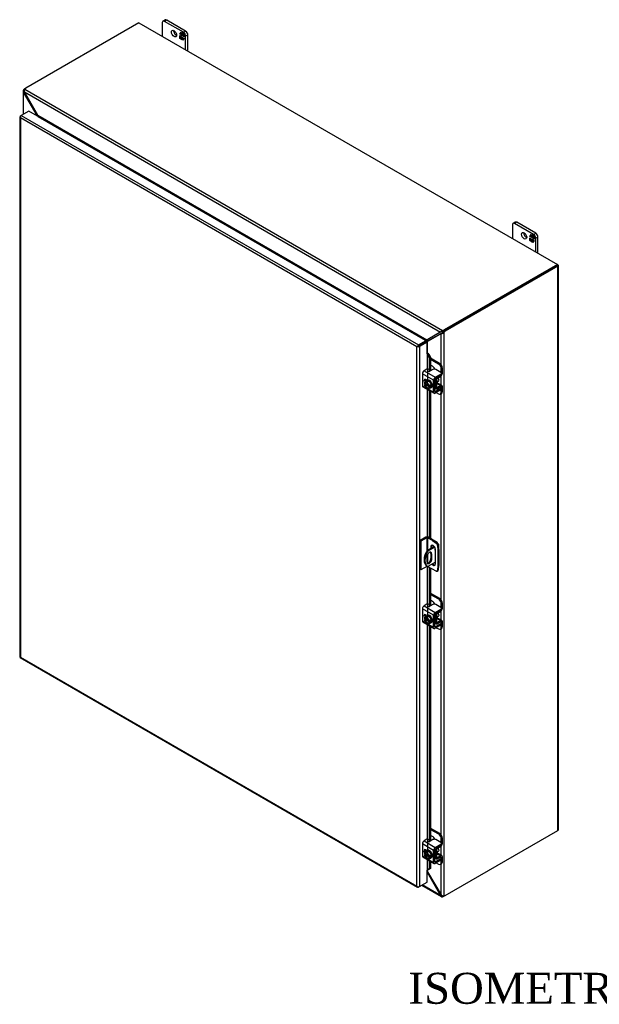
# Model space of a CAD drawing. Header units: inches. Extents: x 24 to 237, y 5 to 158.
# Tile 8 of 9: x 181 to 209, y 110 to 158. Entities that reach past the tile are written whole.
import ezdxf
from ezdxf.enums import TextEntityAlignment as Align

# ---------------------------------------------------------------- set-up
doc = ezdxf.new("R2010")
doc.units = ezdxf.units.IN
doc.header["$MEASUREMENT"] = 0
for name, color, linetype in [('COM40153-1', 7, 'CONTINUOUS'), ('COM40153-2', 7, 'CONTINUOUS'), ('COM42667', 7, 'CONTINUOUS'), ('COM42780', 7, 'CONTINUOUS'), ('COM48495', 7, 'CONTINUOUS'), ('COM70236-2', 7, 'CONTINUOUS'), ('COM71782-3', 7, 'CONTINUOUS'), ('DEFAULT', 7, 'CONTINUOUS'), ('FET07710', 7, 'CONTINUOUS'), ('SCC19011', 7, 'CONTINUOUS'), ('WAF25035', 7, 'CONTINUOUS')]:
    doc.layers.add(name, color=color, linetype=linetype)
doc.styles.add('SEACAD_TIMES_NEW_ROMAN', font='times.ttf')

msp = doc.modelspace()

# ---------------------------------------------------------------- linework, layer by layer
at = {"layer": 'COM40153-1', "color": 7}
for p, q in [((200.948, 131.988), (200.591, 131.782)), ((200.591, 131.782), (200.632, 131.759)), ((200.969, 131.954), (200.632, 131.759)), ((201.121, 132.127), (201.134, 132.119)), ((201.159, 131.839), (201.159, 132.084)), ((200.577, 131.478), (200.577, 131.241)), ((200.995, 131.234), (200.632, 131.024)), ((200.783, 131.644), (200.824, 131.621)), ((200.783, 131.644), (200.783, 131.407)), ((200.783, 131.407), (200.824, 131.384)), ((200.824, 131.384), (200.824, 131.621)), ((200.572, 131.057), (200.612, 131.034))]:
    msp.add_line(p, q, dxfattribs=at)
for centre, major_axis, start_param, end_param in [((200.872, 131.577), (0.3, 0.52), 1.508132, 3.141593), ((200.912, 131.553), (0.3, 0.52), 1.508132, 3.204257), ((200.7, 131.549), (-0.087, -0.151), 2.356194, 5.497787), ((200.659, 131.573), (-0.087, -0.151), 2.356194, 2.906426), ((201.001, 131.849), (-0.025, -0.0433), 4.139289, 6.283185), ((200.96, 131.873), (0.025, 0.0433), 4.093609, 5.210881), ((201.001, 131.849), (-0.025, -0.0433), 0, 0.63978), ((201.073, 132.084), (-0.0864, 0), 2.529725, 3.926991), ((200.7, 131.312), (0.087, 0.151), 2.356194, 5.497787), ((200.659, 131.336), (0.087, 0.151), 3.37676, 5.497787)]:
    msp.add_ellipse(centre, major_axis=major_axis, ratio=0.57735, start_param=start_param, end_param=end_param, dxfattribs=at)
at = {"layer": 'COM40153-2', "color": 7}
for p, q in [((200.533, 132.436), (200.255, 132.276)), ((200.255, 132.276), (200.255, 130.888)), ((200.295, 132.252), (200.255, 132.276)), ((200.574, 132.413), (200.295, 132.252)), ((200.295, 132.252), (200.295, 130.864)), ((200.574, 132.413), (200.574, 131.754)), ((200.614, 132.413), (200.614, 131.796)), ((200.849, 132.277), (200.614, 132.413)), ((200.89, 132.301), (200.655, 132.436)), ((200.849, 132.277), (200.89, 132.301)), ((200.849, 132.277), (201.038, 132.149)), ((201.079, 132.173), (200.89, 132.301)), ((201.038, 132.149), (201.079, 132.173)), ((200.783, 131.981), (200.824, 132.004)), ((200.783, 131.981), (200.783, 131.893)), ((200.824, 131.917), (200.824, 132.004)), ((200.995, 131.14), (200.995, 131.858)), ((201.143, 132.061), (201.102, 132.038)), ((201.102, 132.038), (201.119, 131.81)), ((201.119, 131.81), (201.16, 131.834)), ((201.119, 131.81), (201.119, 131.045)), ((201.16, 131.834), (201.143, 132.061)), ((201.16, 131.834), (201.16, 131.069)), ((200.614, 131.603), (200.614, 131.177)), ((200.295, 130.864), (200.255, 130.888)), ((200.574, 131.025), (200.295, 130.864)), ((200.574, 131.056), (200.574, 131.025)), ((200.614, 131.032), (200.614, 131.025)), ((200.849, 130.889), (200.614, 131.025)), ((201.038, 130.799), (200.849, 130.889)), ((201.082, 130.798), (201.123, 130.821)), ((201.119, 131.045), (201.102, 130.836)), ((201.102, 130.836), (201.143, 130.86)), ((201.119, 131.045), (201.16, 131.069)), ((201.143, 130.86), (201.16, 131.069))]:
    msp.add_line(p, q, dxfattribs=at)
for centre, major_axis, start_param, end_param in [((200.594, 132.401), (-0.0864, 0), 3.926991, 5.497787), ((200.594, 132.401), (-0.0288, 0), 3.926991, 5.497787), ((201.032, 132.071), (0.05, -0.0866), 0.872665, 2.268928), ((201.073, 132.095), (-0.05, 0.0866), 4.014257, 5.410521), ((200.889, 131.919), (0.075, -0.13), 0.785398, 3.926991), ((200.93, 131.943), (0.075, -0.13), 3.416574, 3.926991), ((200.594, 131.013), (0.0288, 0), 0.785398, 2.356194), ((200.889, 131.201), (-0.075, 0.13), 1.73559, 3.926991), ((200.93, 131.224), (-0.075, 0.13), 1.73559, 2.866611), ((201.032, 130.884), (-0.05, 0.0866), 2.443461, 3.839724), ((201.073, 130.908), (-0.05, 0.0866), 3.141593, 3.839724)]:
    msp.add_ellipse(centre, major_axis=major_axis, ratio=0.57735, start_param=start_param, end_param=end_param, dxfattribs=at)
at = {"layer": 'COM42667', "color": 7}
for p, q in [((200.912, 140.043), (200.364, 140.36)), ((200.364, 140.36), (200.364, 139.778)), ((200.589, 140.584), (200.445, 140.5)), ((200.445, 140.5), (200.993, 140.184)), ((200.878, 140.565), (200.731, 140.481)), ((200.993, 140.184), (201.266, 140.341)), ((200.993, 140.122), (201.266, 140.279)), ((201.266, 140.423), (201.02, 140.565)), ((201.266, 140.279), (201.266, 140.341)), ((201.296, 140.32), (201.296, 140.382)), ((200.364, 139.778), (200.568, 139.66)), ((200.594, 140.028), (200.519, 140.071)), ((200.912, 139.461), (200.912, 140.043)), ((200.966, 139.492), (200.966, 140.075)), ((200.387, 139.726), (200.936, 139.409)), ((200.607, 139.638), (200.912, 139.461)), ((200.993, 139.477), (200.966, 139.492)), ((201.266, 139.634), (200.993, 139.477)), ((201.266, 139.572), (200.993, 139.414)), ((201.253, 139.723), (201.266, 139.716)), ((201.266, 139.572), (201.266, 139.634)), ((201.296, 139.613), (201.296, 139.675)), ((200.912, 128.653), (200.364, 128.97)), ((200.364, 128.97), (200.364, 128.388)), ((200.589, 129.193), (200.445, 129.11)), ((200.445, 129.11), (200.993, 128.793)), ((200.878, 129.175), (200.731, 129.09)), ((200.993, 128.793), (201.266, 128.951)), ((200.993, 128.731), (201.266, 128.889)), ((201.266, 129.032), (201.02, 129.175)), ((201.266, 128.889), (201.266, 128.951)), ((201.296, 128.93), (201.296, 128.992)), ((200.364, 128.388), (200.568, 128.27)), ((200.387, 128.335), (200.936, 128.018)), ((200.594, 128.637), (200.519, 128.681)), ((200.912, 128.071), (200.912, 128.653)), ((200.966, 128.102), (200.966, 128.684)), ((201.253, 128.333), (201.266, 128.325)), ((200.607, 128.247), (200.912, 128.071)), ((200.993, 128.086), (200.966, 128.102)), ((201.266, 128.244), (200.993, 128.086)), ((201.266, 128.182), (200.993, 128.024)), ((201.266, 128.182), (201.266, 128.244)), ((201.296, 128.222), (201.296, 128.284)), ((200.912, 117.263), (200.364, 117.579)), ((200.364, 117.579), (200.364, 116.997)), ((200.589, 117.803), (200.445, 117.719)), ((200.445, 117.719), (200.993, 117.403)), ((200.878, 117.784), (200.731, 117.7)), ((200.993, 117.403), (201.266, 117.56)), ((200.993, 117.341), (201.266, 117.498)), ((201.266, 117.642), (201.02, 117.784)), ((201.266, 117.498), (201.266, 117.56)), ((201.296, 117.539), (201.296, 117.601)), ((200.364, 116.997), (200.568, 116.879)), ((200.387, 116.945), (200.936, 116.628)), ((200.594, 117.247), (200.519, 117.29)), ((200.912, 116.68), (200.912, 117.263)), ((200.966, 116.711), (200.966, 117.294)), ((201.253, 116.942), (201.266, 116.935)), ((201.296, 116.832), (201.296, 116.894)), ((200.607, 116.857), (200.912, 116.68)), ((200.993, 116.696), (200.966, 116.711)), ((201.266, 116.853), (200.993, 116.696)), ((201.266, 116.791), (200.993, 116.634)), ((201.266, 116.791), (201.266, 116.853))]:
    msp.add_line(p, q, dxfattribs=at)
for centre, major_axis, start_param, end_param in [((200.445, 140.407), (-0.0572, -0.0991), 3.926991, 5.497787), ((200.623, 140.564), (-0.048, 0), 3.141593, 5.497787), ((200.697, 140.5), (0.048, 0), 2.929457, 5.497787), ((200.949, 140.524), (0.1, 0), 0.785398, 2.356194), ((201.196, 140.382), (-0.1, 0), 2.356194, 3.926991), ((201.196, 140.32), (-0.1, 0), 2.356194, 3.141593), ((200.445, 139.825), (0.0572, 0.0991), 2.356194, 3.141593), ((200.519, 139.979), (0.0562, -0.0973), 2.356194, 4.826451), ((200.573, 140.011), (0.0562, -0.0973), 3.6401, 4.826451), ((200.993, 140.09), (0.0572, 0.0991), 0.785398, 2.356194), ((200.993, 140.09), (0.0192, 0.0333), 0.785398, 2.356194), ((200.993, 139.508), (0.0572, 0.0991), 2.356194, 3.926991), ((200.993, 139.508), (0.0192, 0.0333), 2.356194, 3.926991), ((201.196, 139.675), (-0.1, 0), 2.356194, 3.926991), ((201.196, 139.613), (-0.1, 0), 2.356194, 3.141593), ((200.445, 129.017), (-0.0572, -0.0991), 3.926991, 5.497787), ((200.623, 129.174), (-0.048, 0), 3.141593, 5.497787), ((200.697, 129.11), (0.048, 0), 2.929457, 5.497787), ((200.949, 129.134), (0.1, 0), 0.785398, 2.356194), ((201.196, 128.992), (-0.1, 0), 2.356194, 3.926991), ((201.196, 128.93), (-0.1, 0), 2.356194, 3.141593), ((200.445, 128.434), (0.0572, 0.0991), 2.356194, 3.141593), ((200.519, 128.589), (0.0562, -0.0973), 2.356194, 4.826451), ((200.573, 128.62), (0.0562, -0.0973), 3.6401, 4.826451), ((200.993, 128.7), (0.0572, 0.0991), 0.785398, 2.356194), ((200.993, 128.7), (0.0192, 0.0333), 0.785398, 2.356194), ((201.196, 128.284), (-0.1, 0), 2.356194, 3.926991), ((200.993, 128.117), (0.0572, 0.0991), 2.356194, 3.926991), ((200.993, 128.117), (0.0192, 0.0333), 2.356194, 3.926991), ((201.196, 128.222), (-0.1, 0), 2.356194, 3.141593), ((200.445, 117.626), (-0.0572, -0.0991), 3.926991, 5.497787), ((200.623, 117.783), (-0.048, 0), 3.141593, 5.497787), ((200.697, 117.719), (0.048, 0), 2.929457, 5.497787), ((200.949, 117.744), (0.1, 0), 0.785398, 2.356194), ((200.993, 117.309), (0.0572, 0.0991), 0.785398, 2.356194), ((201.196, 117.601), (-0.1, 0), 2.356194, 3.926991), ((201.196, 117.539), (-0.1, 0), 2.356194, 3.141593), ((200.445, 117.044), (0.0572, 0.0991), 2.356194, 3.141593), ((200.519, 117.199), (0.0562, -0.0973), 2.356194, 4.826451), ((200.573, 117.23), (0.0562, -0.0973), 3.6401, 4.826451), ((200.993, 117.309), (0.0192, 0.0333), 0.785398, 2.356194), ((201.196, 116.894), (-0.1, 0), 2.356194, 3.926991), ((200.993, 116.727), (0.0572, 0.0991), 2.356194, 3.926991), ((200.993, 116.727), (0.0192, 0.0333), 2.356194, 3.926991), ((201.196, 116.832), (-0.1, 0), 2.356194, 3.141593)]:
    msp.add_ellipse(centre, major_axis=major_axis, ratio=0.57735, start_param=start_param, end_param=end_param, dxfattribs=at)
at = {"layer": 'COM42780', "color": 7}
for p, q in [((200.761, 141.12), (201.193, 140.871)), ((200.761, 141.058), (201.14, 140.84)), ((200.857, 140.718), (200.761, 140.773)), ((201.14, 140.84), (201.193, 140.871)), ((201.335, 140.626), (201.281, 140.595)), ((201.281, 140.412), (201.281, 140.595)), ((201.335, 140.383), (201.335, 140.626)), ((200.97, 140.092), (201.011, 140.068)), ((201.011, 139.68), (201.011, 140.068)), ((201.065, 139.711), (201.065, 140.099)), ((201.069, 139.894), (201.255, 139.786)), ((201.311, 139.791), (201.084, 139.922)), ((201.092, 140.146), (201.255, 140.244)), ((201.255, 139.786), (201.092, 139.695)), ((200.966, 139.706), (201.011, 139.68)), ((200.966, 139.667), (201.035, 139.628)), ((201.039, 139.441), (201.14, 139.383)), ((201.065, 139.71), (201.092, 139.695)), ((201.254, 139.724), (201.091, 139.632)), ((201.24, 139.373), (201.293, 139.404)), ((201.254, 139.723), (201.281, 139.708)), ((201.281, 139.705), (201.281, 139.708)), ((201.281, 139.465), (201.281, 139.583)), ((201.281, 139.465), (201.335, 139.496)), ((201.335, 139.496), (201.335, 139.739)), ((200.761, 129.73), (201.193, 129.48)), ((200.761, 129.668), (201.14, 129.449)), ((200.857, 129.327), (200.761, 129.382)), ((201.14, 129.449), (201.193, 129.48)), ((201.092, 128.755), (201.255, 128.853)), ((201.335, 129.236), (201.281, 129.205)), ((201.281, 129.022), (201.281, 129.205)), ((201.335, 128.992), (201.335, 129.236)), ((200.97, 128.701), (201.011, 128.678)), ((201.011, 128.29), (201.011, 128.678)), ((201.065, 128.321), (201.065, 128.709)), ((201.069, 128.503), (201.255, 128.396)), ((201.311, 128.401), (201.084, 128.532)), ((201.254, 128.333), (201.091, 128.242)), ((201.255, 128.396), (201.092, 128.305)), ((201.254, 128.333), (201.281, 128.317)), ((201.335, 128.105), (201.335, 128.348)), ((200.966, 128.316), (201.011, 128.29)), ((200.966, 128.277), (201.035, 128.237)), ((201.039, 128.05), (201.14, 127.992)), ((201.065, 128.32), (201.092, 128.305)), ((201.24, 127.983), (201.293, 128.014)), ((201.281, 128.314), (201.281, 128.317)), ((201.281, 128.074), (201.281, 128.192)), ((201.281, 128.074), (201.335, 128.105)), ((200.761, 118.339), (201.193, 118.09)), ((200.761, 118.277), (201.14, 118.059)), ((200.857, 117.937), (200.761, 117.992)), ((201.14, 118.059), (201.193, 118.09)), ((201.335, 117.845), (201.281, 117.814)), ((201.335, 117.602), (201.335, 117.845)), ((201.092, 117.365), (201.255, 117.463)), ((201.281, 117.631), (201.281, 117.814)), ((200.966, 116.925), (201.011, 116.899)), ((200.966, 116.886), (201.035, 116.847)), ((200.97, 117.311), (201.011, 117.287)), ((201.011, 116.899), (201.011, 117.287)), ((201.065, 116.93), (201.065, 117.318)), ((201.065, 116.93), (201.092, 116.914)), ((201.069, 117.113), (201.255, 117.005)), ((201.311, 117.01), (201.084, 117.142)), ((201.254, 116.943), (201.091, 116.852)), ((201.255, 117.005), (201.092, 116.914)), ((201.254, 116.943), (201.281, 116.927)), ((201.281, 116.924), (201.281, 116.927)), ((201.335, 116.715), (201.335, 116.958)), ((201.039, 116.66), (201.14, 116.602)), ((201.24, 116.592), (201.293, 116.623)), ((201.281, 116.684), (201.281, 116.802)), ((201.281, 116.684), (201.335, 116.715))]:
    msp.add_line(p, q, dxfattribs=at)
for centre, major_axis, start_param, end_param in [((201.14, 140.677), (0.1, -0.173), 0.785398, 2.356194), ((201.193, 140.708), (-0.1, 0.173), 3.926991, 5.497787), ((200.857, 140.554), (0.1, -0.173), 1.392108, 2.356194), ((201.254, 140.336), (-0.0572, -0.0991), 0.802851, 2.356194), ((201.092, 140.115), (-0.0572, -0.0991), 4.744903, 5.497787), ((201.092, 140.115), (-0.0192, -0.0333), 3.944444, 5.497787), ((200.977, 140.018), (0.078, -0.135), 0.133398, 1.437398), ((201.254, 139.692), (-0.0572, -0.0991), 2.356194, 3.909538), ((201.092, 139.727), (0.0572, 0.0991), 2.356194, 3.909538), ((201.092, 139.727), (0.0192, 0.0333), 2.356194, 3.909538), ((201.14, 139.546), (-0.1, 0.173), 2.356194, 3.926991), ((201.254, 139.692), (-0.0192, -0.0333), 2.356194, 3.909538), ((201.193, 139.577), (-0.1, 0.173), 3.141593, 3.926991), ((200.857, 129.164), (0.1, -0.173), 1.392108, 2.356194), ((201.14, 129.286), (0.1, -0.173), 0.785398, 2.356194), ((201.193, 129.317), (-0.1, 0.173), 3.926991, 5.497787), ((201.254, 128.946), (-0.0572, -0.0991), 0.802851, 2.356194), ((201.092, 128.724), (-0.0572, -0.0991), 4.744903, 5.497787), ((201.092, 128.724), (-0.0192, -0.0333), 3.944444, 5.497787), ((200.977, 128.627), (0.078, -0.135), 0.133398, 1.437398), ((201.254, 128.302), (-0.0192, -0.0333), 2.356194, 3.909538), ((201.254, 128.302), (-0.0572, -0.0991), 2.356194, 3.909538), ((201.092, 128.336), (0.0572, 0.0991), 2.356194, 3.909538), ((201.092, 128.336), (0.0192, 0.0333), 2.356194, 3.909538), ((201.14, 128.156), (-0.1, 0.173), 2.356194, 3.926991), ((201.193, 128.187), (-0.1, 0.173), 3.141593, 3.926991), ((200.857, 117.774), (0.1, -0.173), 1.392108, 2.356194), ((201.14, 117.896), (0.1, -0.173), 0.785398, 2.356194), ((201.193, 117.927), (-0.1, 0.173), 3.926991, 5.497787), ((201.092, 117.334), (-0.0572, -0.0991), 4.744903, 5.497787), ((201.092, 117.334), (-0.0192, -0.0333), 3.944444, 5.497787), ((201.254, 117.555), (-0.0572, -0.0991), 0.802851, 2.356194), ((201.092, 116.946), (0.0572, 0.0991), 2.356194, 3.909538), ((200.977, 117.237), (0.078, -0.135), 0.133398, 1.437398), ((201.092, 116.946), (0.0192, 0.0333), 2.356194, 3.909538), ((201.254, 116.911), (-0.0192, -0.0333), 2.356194, 3.909538), ((201.254, 116.911), (-0.0572, -0.0991), 2.356194, 3.909538), ((201.14, 116.765), (-0.1, 0.173), 2.356194, 3.926991), ((201.193, 116.796), (-0.1, 0.173), 3.141593, 3.926991)]:
    msp.add_ellipse(centre, major_axis=major_axis, ratio=0.57735, start_param=start_param, end_param=end_param, dxfattribs=at)
at = {"layer": 'COM48495', "color": 7}
for p, q in [((181.074, 154.089), (181.033, 154.113)), ((181.1, 154.171), (181.14, 154.194)), ((181.1, 154.171), (181.106, 154.167)), ((181.008, 154.057), (181.008, 152.919)), ((181.066, 154.046), (181.01, 154.039)), ((181.072, 154.016), (181.033, 153.993)), ((181.033, 152.934), (181.033, 153.993)), ((181.689, 152.864), (181.033, 153.993)), ((181.689, 152.864), (181.722, 152.883)), ((181.689, 152.855), (181.689, 152.864)), ((206.892, 145.594), (201.424, 142.437)), ((206.932, 145.57), (201.464, 142.413)), ((206.932, 145.641), (206.912, 145.652)), ((206.932, 118.23), (206.932, 145.57)), ((206.958, 118.265), (206.958, 145.605)), ((201.275, 142.306), (200.62, 141.934)), ((200.661, 141.958), (201.302, 142.322)), ((201.3, 142.32), (201.275, 142.306)), ((201.275, 140.793), (201.275, 142.306)), ((201.316, 142.329), (201.33, 142.346)), ((201.33, 142.346), (201.318, 142.314)), ((201.357, 142.379), (201.398, 142.355)), ((201.398, 142.355), (201.398, 115.054)), ((201.424, 142.437), (201.464, 142.413)), ((200.567, 141.908), (200.558, 141.918)), ((200.62, 141.934), (200.661, 141.958)), ((200.62, 141.36), (200.62, 141.934)), ((201.275, 139.812), (201.275, 140.259)), ((201.275, 129.403), (201.275, 139.394)), ((201.275, 128.421), (201.275, 128.868)), ((201.275, 118.012), (201.275, 128.003)), ((201.464, 115.073), (206.932, 118.23)), ((201.275, 117.031), (201.275, 117.478)), ((201.275, 115.103), (201.275, 116.613)), ((200.62, 116.232), (200.62, 116.308)), ((200.62, 116.232), (201.275, 115.103))]:
    msp.add_line(p, q, dxfattribs=at)
for centre, radius, start, end in [((181.082, 154.057), 0.0746, 131.1998, 193.8127), ((181.13, 154.057), 0.0653, 150.132, 189.5302), ((181.114, 154.063), 0.107, 192.9737, 220.7862), ((181.66, 152.823), 0.0949, 359.7358, 9.8627), ((201.267, 142.469), 0.164, 272.9287, 288.1405), ((201.263, 142.393), 0.0817, 296.9678, 317.8265), ((201.262, 142.518), 0.212, 285.2655, 309.7555), ((201.134, 142.534), 0.271, 316.3207, 325.1947), ((200.673, 141.775), 0.183, 93.7503, 128.6863), ((200.814, 141.753), 0.266, 136.8928, 149.1996), ((200.452, 116.157), 0.184, 24.1488, 38.9687), ((201.395, 115.206), 0.157, 220.6657, 240.7969), ((201.377, 115.168), 0.116, 239.1566, 280.1391)]:
    msp.add_arc(centre, radius, start, end, dxfattribs=at)
for centre, major_axis, start_param, end_param in [((181.1, 154.007), (0.1, 0.173), 0.785398, 1.276789), ((206.871, 145.605), (-0.0864, 0), 2.356194, 3.926991), ((201.424, 142.273), (0.1, 0.173), 0.785398, 1.276789), ((201.464, 142.25), (0.1, 0.173), 0.785398, 1.276789), ((200.599, 141.874), (-0.0864, 0), -1.068499, -1.002311), ((206.871, 118.265), (-0.0864, 0), 2.356194, 3.141593), ((201.464, 115.236), (-0.1, -0.173), 0.294007, 0.785398)]:
    msp.add_ellipse(centre, major_axis=major_axis, ratio=0.57735, start_param=start_param, end_param=end_param, dxfattribs=at)
at = {"layer": 'COM70236-2', "color": 7}
for p, q in [((186.629, 157.363), (181.14, 154.194)), ((186.629, 157.363), (206.912, 145.652)), ((181.09, 154.146), (201.34, 142.455)), ((181.072, 154.016), (201.236, 142.374)), ((181.722, 152.883), (181.072, 154.016)), ((181.722, 152.883), (200.587, 141.992)), ((181.743, 152.824), (200.524, 141.981)), ((181.743, 152.823), (181.743, 152.824)), ((181.744, 152.842), (181.749, 152.828)), ((206.912, 145.652), (201.424, 142.484)), ((206.912, 145.605), (201.424, 142.437)), ((206.912, 145.605), (206.912, 145.652)), ((201.236, 142.374), (200.587, 141.992)), ((201.263, 142.389), (200.627, 142.015)), ((201.261, 142.388), (201.236, 142.374)), ((201.299, 142.401), (201.264, 142.407)), ((201.299, 142.401), (201.277, 142.397)), ((201.34, 142.408), (201.34, 142.455)), ((201.424, 142.437), (201.424, 142.484)), ((200.524, 141.981), (200.523, 141.98)), ((200.53, 141.985), (200.533, 141.975)), ((200.587, 141.992), (200.627, 142.015)), ((200.591, 116.215), (200.62, 116.232)), ((200.591, 116.205), (201.236, 115.081)), ((200.329, 115.575), (201.279, 115.027)), ((201.236, 115.081), (200.354, 115.59)), ((201.275, 115.103), (201.236, 115.081)), ((201.299, 115.083), (201.264, 115.037)), ((201.34, 115.068), (201.34, 115.021))]:
    msp.add_line(p, q, dxfattribs=at)
for centre, radius, start, end in [((181.177, 154.072), 0.114, 139.6209, 181.0834), ((181.221, 154.068), 0.157, 179.2031, 199.3343), ((181.568, 152.773), 0.189, 16.8241, 35.5773), ((201.374, 142.285), 0.164, 131.8595, 147.0713), ((201.305, 142.319), 0.0817, 102.1735, 123.0323), ((201.415, 142.255), 0.214, 110.3668, 134.6121), ((200.522, 142.286), 0.301, 271.5345, 282.3731), ((200.475, 142.117), 0.183, 296.1945, 326.2497), ((200.537, 116.208), 0.0949, 48.6447, 60.2642), ((201.337, 115.115), 0.107, 199.1298, 227.1103), ((201.316, 115.092), 0.075, 226.3552, 288.6324), ((201.34, 115.133), 0.0651, 230.4297, 269.9081)]:
    msp.add_arc(centre, radius, start, end, dxfattribs=at)
for centre, major_axis, start_param, end_param in [((181.282, 154.113), (-0.2, 0), 5.497787, 5.989178), ((181.743, 152.847), (-0.0144, -0.0249), 0.785398, 1.068499), ((201.282, 142.565), (0.2, 0), 5.006396, 5.497787), ((201.282, 142.518), (0.2, 0), 5.006396, 5.497787), ((200.524, 142.004), (-0.0144, -0.0249), 0.785398, 1.068499), ((201.282, 115.131), (0.2, 0), 5.006396, 5.34339)]:
    msp.add_ellipse(centre, major_axis=major_axis, ratio=0.57735, start_param=start_param, end_param=end_param, dxfattribs=at)
msp.add_open_spline([(201.34, 142.408), (201.339, 142.408), (201.337, 142.408), (201.333, 142.407), (201.33, 142.407), (201.326, 142.406), (201.322, 142.406), (201.318, 142.405), (201.314, 142.404), (201.309, 142.403), (201.304, 142.402), (201.3, 142.401), (201.299, 142.401)], degree=3, knots=[0, 0, 0, 0, 0.078044, 0.157022, 0.236947, 0.317833, 0.399688, 0.482519, 0.608583, 0.736857, 0.867336, 1, 1, 1, 1], dxfattribs=at)
at = {"layer": 'COM71782-3', "color": 7}
for p, q in [((180.853, 152.809), (180.853, 126.642)), ((180.862, 152.788), (180.862, 152.788)), ((180.879, 152.845), (180.919, 152.868)), ((200.096, 141.656), (180.879, 152.751)), ((180.879, 152.751), (180.879, 126.63)), ((181.292, 153.083), (180.919, 152.868)), ((180.919, 152.868), (200.177, 141.75)), ((200.55, 141.965), (181.292, 153.083)), ((200.12, 141.669), (200.177, 141.703)), ((200.12, 141.669), (200.177, 141.702)), ((200.177, 141.75), (200.55, 141.965)), ((200.177, 141.703), (200.55, 141.918)), ((200.55, 141.918), (200.177, 141.702)), ((200.591, 141.894), (200.218, 141.679)), ((200.55, 141.965), (200.55, 141.918)), ((200.591, 141.894), (200.55, 141.918)), ((200.591, 141.323), (200.591, 141.894)), ((200.137, 141.679), (200.096, 141.656)), ((200.096, 115.535), (200.096, 141.656)), ((200.218, 141.679), (200.218, 115.511)), ((200.591, 141.323), (200.591, 140.585)), ((200.614, 141.327), (200.619, 141.361)), ((200.635, 141.297), (200.682, 141.316)), ((200.635, 141.297), (200.714, 141.119)), ((200.635, 140.047), (200.635, 141.297)), ((200.682, 141.316), (200.761, 141.138)), ((200.761, 141.138), (200.714, 141.119)), ((200.714, 141.119), (200.714, 140.474)), ((200.761, 141.138), (200.761, 140.498)), ((200.591, 140.03), (200.591, 140.026)), ((200.591, 139.608), (200.591, 132.451)), ((200.635, 132.445), (200.635, 139.583)), ((200.714, 139.537), (200.714, 132.402)), ((200.761, 139.51), (200.761, 132.375)), ((200.591, 131.03), (200.591, 129.194)), ((200.635, 128.657), (200.635, 131.013)), ((200.714, 130.967), (200.714, 129.084)), ((200.761, 130.94), (200.761, 129.107)), ((200.591, 128.639), (200.591, 128.635)), ((200.591, 128.218), (200.591, 117.804)), ((200.635, 117.266), (200.635, 128.192)), ((200.714, 128.147), (200.714, 117.693)), ((200.761, 128.119), (200.761, 117.717)), ((180.876, 126.602), (200.134, 115.484)), ((180.879, 126.63), (200.096, 115.535)), ((200.591, 117.249), (200.591, 117.245)), ((200.591, 116.827), (200.591, 116.298)), ((200.635, 116.319), (200.635, 116.802)), ((200.714, 116.756), (200.714, 116.366)), ((200.761, 116.729), (200.761, 116.386)), ((200.591, 115.727), (200.591, 116.298)), ((200.714, 116.366), (200.635, 116.319)), ((200.635, 116.319), (200.682, 116.338)), ((200.761, 116.386), (200.682, 116.338)), ((200.761, 116.386), (200.714, 116.366)), ((200.12, 115.502), (200.12, 115.502)), ((200.218, 115.511), (200.177, 115.488)), ((200.218, 115.511), (200.591, 115.727))]:
    msp.add_line(p, q, dxfattribs=at)
for centre, radius, start, end in [((200.551, 141.261), 0.0911, 23.2734, 46.5882), ((200.576, 141.233), 0.135, 38.3968, 71.6578), ((200.833, 116.039), 0.343, 125.2045, 129.639), ((200.671, 116.258), 0.0704, 117.4412, 127.5015)]:
    msp.add_arc(centre, radius, start, end, dxfattribs=at)
for centre, major_axis, ratio, start_param, end_param in [((180.94, 152.809), (0.0864, 0), 0.57735, 2.356194, 3.587154), ((180.919, 152.798), (0.0432, 0.0748), 0.57735, 0.785398, 2.016358), ((180.94, 152.786), (-0.061, 0.106), 0.577982, 1.231508, 1.571345), ((180.94, 152.786), (-0.061, 0.106), 0.577982, 1.230411, 1.570248), ((200.177, 141.679), (0.0432, 0.0748), 0.57735, 0.785398, 2.016358), ((200.157, 141.691), (0.0288, 0.0166), 0.000948, 0.785944, 2.356741), ((200.157, 141.691), (0.0288, 0.0166), 0.000948, 3.926445, 5.497241), ((200.157, 141.691), (-0.0863, -0.0499), 0.000948, -1.124689, -0.784852), ((200.157, 141.691), (-0.0864, -0.0498), 0.000948, 0.784852, 1.124689), ((200.157, 141.714), (0.0864, 0), 0.57735, 4.266828, 5.497787), ((200.611, 141.311), (0.0864, 0), 0.57735, 1.48353, 1.808737), ((200.611, 141.311), (0.0288, 0), 0.57735, 1.48353, 2.356194), ((180.94, 126.642), (0.0864, 0), 0.57735, 3.141593, 3.587154), ((180.94, 126.665), (-0.0864, -0.0498), 0.000948, 0.445015, 0.784852), ((180.94, 126.665), (-0.0863, -0.0499), 0.000948, -0.784852, -0.445015), ((180.919, 126.677), (0.0432, 0.0748), 0.57735, 2.696031, 3.141593), ((200.611, 116.286), (-0.0288, 0), 0.57735, 4.625123, 5.497787), ((200.157, 115.57), (0.061, -0.106), 0.577982, 4.712938, 5.052774), ((200.157, 115.57), (0.061, -0.106), 0.577982, 4.71184, 5.051677), ((200.157, 115.547), (0.0864, 0), 0.57735, 4.266828, 5.497787), ((200.177, 115.558), (0.0432, 0.0748), 0.57735, 2.696031, 3.926991)]:
    msp.add_ellipse(centre, major_axis=major_axis, ratio=ratio, start_param=start_param, end_param=end_param, dxfattribs=at)
at = {"layer": 'FET07710', "color": 7}
for p, q in [((187.897, 157.499), (187.791, 157.438)), ((187.972, 157.491), (187.866, 157.43)), ((188.785, 156.9), (187.866, 157.43)), ((188.891, 156.961), (187.972, 157.491)), ((187.76, 157.369), (187.76, 156.71)), ((188.785, 156.9), (188.891, 156.961)), ((188.603, 156.806), (188.672, 156.904)), ((188.614, 156.812), (188.603, 156.806)), ((188.639, 156.785), (188.603, 156.806)), ((188.603, 156.603), (188.603, 156.742)), ((188.603, 156.742), (188.639, 156.721)), ((188.614, 156.61), (188.603, 156.603)), ((188.664, 156.568), (188.603, 156.603)), ((188.614, 156.812), (188.639, 156.848)), ((188.639, 156.798), (188.614, 156.812)), ((188.614, 156.61), (188.614, 156.736)), ((188.671, 156.577), (188.614, 156.61)), ((188.651, 156.86), (188.639, 156.854)), ((188.695, 156.822), (188.639, 156.854)), ((188.639, 156.854), (188.639, 156.785)), ((188.639, 156.721), (188.639, 156.652)), ((188.639, 156.652), (188.695, 156.62)), ((188.646, 156.858), (188.677, 156.902)), ((188.706, 156.828), (188.651, 156.86)), ((188.69, 156.604), (188.664, 156.568)), ((188.672, 156.904), (188.734, 156.869)), ((188.701, 156.61), (188.69, 156.604)), ((188.69, 156.553), (188.69, 156.604)), ((188.701, 156.56), (188.69, 156.553)), ((188.751, 156.518), (188.69, 156.553)), ((188.706, 156.828), (188.695, 156.822)), ((188.695, 156.753), (188.695, 156.822)), ((188.706, 156.759), (188.695, 156.753)), ((188.729, 156.733), (188.695, 156.753)), ((188.695, 156.62), (188.695, 156.689)), ((188.695, 156.689), (188.729, 156.669)), ((188.706, 156.626), (188.695, 156.62)), ((188.701, 156.56), (188.701, 156.61)), ((188.758, 156.527), (188.701, 156.56)), ((188.706, 156.759), (188.706, 156.828)), ((188.729, 156.746), (188.706, 156.759)), ((188.706, 156.626), (188.706, 156.682)), ((188.74, 156.809), (188.729, 156.802)), ((188.784, 156.77), (188.729, 156.802)), ((188.729, 156.802), (188.729, 156.733)), ((188.729, 156.669), (188.729, 156.6)), ((188.729, 156.6), (188.784, 156.568)), ((188.734, 156.869), (188.734, 156.818)), ((188.734, 156.818), (188.759, 156.854)), ((188.745, 156.825), (188.734, 156.818)), ((188.796, 156.777), (188.74, 156.809)), ((188.745, 156.825), (188.764, 156.851)), ((188.821, 156.616), (188.751, 156.518)), ((188.759, 156.854), (188.821, 156.818)), ((188.796, 156.777), (188.784, 156.77)), ((188.784, 156.701), (188.784, 156.77)), ((188.796, 156.707), (188.784, 156.701)), ((188.821, 156.68), (188.784, 156.701)), ((188.784, 156.568), (188.784, 156.637)), ((188.784, 156.637), (188.821, 156.616)), ((188.789, 156.571), (188.784, 156.568)), ((188.796, 156.707), (188.796, 156.777)), ((188.821, 156.693), (188.796, 156.707)), ((188.796, 156.58), (188.796, 156.631)), ((188.821, 156.818), (188.821, 156.68)), ((188.997, 156.777), (188.891, 156.716)), ((188.891, 156.057), (188.891, 156.716)), ((188.997, 155.995), (188.997, 156.777)), ((204.731, 147.571), (204.731, 146.912)), ((204.868, 147.701), (204.762, 147.64)), ((204.943, 147.693), (204.837, 147.632)), ((205.756, 147.102), (204.837, 147.632)), ((205.862, 147.163), (204.943, 147.693)), ((205.573, 147.008), (205.643, 147.106)), ((205.585, 147.014), (205.573, 147.008)), ((205.61, 146.987), (205.573, 147.008)), ((205.573, 146.805), (205.573, 146.944)), ((205.573, 146.944), (205.61, 146.923)), ((205.585, 147.014), (205.61, 147.05)), ((205.61, 147), (205.585, 147.014)), ((205.585, 146.812), (205.585, 146.938)), ((205.621, 147.062), (205.61, 147.056)), ((205.665, 147.024), (205.61, 147.056)), ((205.61, 147.056), (205.61, 146.987)), ((205.617, 147.06), (205.647, 147.104)), ((205.677, 147.03), (205.621, 147.062)), ((205.643, 147.106), (205.704, 147.071)), ((205.677, 147.03), (205.665, 147.024)), ((205.665, 146.955), (205.665, 147.024)), ((205.677, 146.961), (205.665, 146.955)), ((205.699, 146.935), (205.665, 146.955)), ((205.677, 146.961), (205.677, 147.03)), ((205.699, 146.948), (205.677, 146.961)), ((205.711, 147.011), (205.699, 147.004)), ((205.755, 146.972), (205.699, 147.004)), ((205.699, 147.004), (205.699, 146.935)), ((205.704, 147.071), (205.704, 147.02)), ((205.704, 147.02), (205.73, 147.056)), ((205.716, 147.027), (205.704, 147.02)), ((205.766, 146.979), (205.711, 147.011)), ((205.716, 147.027), (205.735, 147.053)), ((205.73, 147.056), (205.791, 147.021)), ((205.766, 146.979), (205.755, 146.972)), ((205.755, 146.903), (205.755, 146.972)), ((205.756, 147.102), (205.862, 147.163)), ((205.766, 146.91), (205.766, 146.979)), ((205.791, 147.021), (205.791, 146.882)), ((205.968, 146.979), (205.862, 146.918)), ((205.968, 146.198), (205.968, 146.979)), ((205.585, 146.812), (205.573, 146.805)), ((205.635, 146.77), (205.573, 146.805)), ((205.641, 146.779), (205.585, 146.812)), ((205.61, 146.923), (205.61, 146.854)), ((205.61, 146.854), (205.665, 146.822)), ((205.66, 146.806), (205.635, 146.77)), ((205.672, 146.813), (205.66, 146.806)), ((205.66, 146.755), (205.66, 146.806)), ((205.672, 146.762), (205.66, 146.755)), ((205.722, 146.72), (205.66, 146.755)), ((205.665, 146.822), (205.665, 146.891)), ((205.665, 146.891), (205.699, 146.871)), ((205.677, 146.828), (205.665, 146.822)), ((205.672, 146.762), (205.672, 146.813)), ((205.729, 146.729), (205.672, 146.762)), ((205.677, 146.828), (205.677, 146.884)), ((205.699, 146.871), (205.699, 146.802)), ((205.699, 146.802), (205.755, 146.77)), ((205.791, 146.818), (205.722, 146.72)), ((205.766, 146.91), (205.755, 146.903)), ((205.791, 146.882), (205.755, 146.903)), ((205.755, 146.77), (205.755, 146.839)), ((205.755, 146.839), (205.791, 146.818)), ((205.759, 146.773), (205.755, 146.77)), ((205.791, 146.895), (205.766, 146.91)), ((205.766, 146.782), (205.766, 146.833)), ((205.862, 146.259), (205.862, 146.918))]:
    msp.add_line(p, q, dxfattribs=at)
for centre, major_axis, start_param, end_param in [((187.866, 157.308), (0.075, -0.13), 2.356194, 3.926991), ((187.972, 157.369), (0.075, -0.13), 2.356194, 3.141593), ((188.432, 156.899), (-0.088, 0.152), 0.649107, 2.492486), ((188.891, 156.838), (-0.075, 0.13), 3.926991, 5.497787), ((188.785, 156.777), (0.075, -0.13), 0.785398, 2.356194), ((204.837, 147.51), (0.075, -0.13), 2.356194, 3.926991), ((204.943, 147.571), (0.075, -0.13), 2.356194, 3.141593), ((205.402, 147.102), (-0.088, 0.152), 0.649107, 2.492486), ((205.756, 146.979), (0.075, -0.13), 0.785398, 2.356194), ((205.862, 147.04), (-0.075, 0.13), 3.926991, 5.497787)]:
    msp.add_ellipse(centre, major_axis=major_axis, ratio=0.57735, start_param=start_param, end_param=end_param, dxfattribs=at)
for centre in [(188.326, 156.838), (205.296, 147.04)]:
    msp.add_ellipse(centre, major_axis=(-0.088, 0.152), ratio=0.57735, dxfattribs=at)
at = {"layer": 'SCC19011', "color": 7}
for p, q in [((200.466, 139.934), (200.568, 139.993)), ((200.587, 139.95), (200.466, 139.934)), ((200.466, 139.934), (200.466, 139.885)), ((200.477, 139.878), (200.466, 139.885)), ((200.519, 139.872), (200.466, 139.841)), ((200.466, 139.841), (200.466, 139.792)), ((200.466, 139.841), (200.477, 139.834)), ((200.466, 139.792), (200.587, 139.635)), ((200.505, 139.888), (200.489, 139.878)), ((200.489, 139.834), (200.505, 139.844)), ((200.691, 139.781), (200.505, 139.888)), ((200.505, 139.844), (200.714, 139.723)), ((200.519, 139.88), (200.519, 139.872)), ((200.519, 139.872), (200.693, 139.771)), ((200.69, 140.009), (200.568, 139.993)), ((200.587, 139.95), (200.69, 140.009)), ((200.709, 139.793), (200.587, 139.95)), ((200.811, 139.853), (200.69, 140.009)), ((200.709, 139.793), (200.811, 139.853)), ((200.709, 139.744), (200.709, 139.793)), ((200.763, 139.776), (200.709, 139.744)), ((200.763, 139.731), (200.763, 139.776)), ((200.811, 139.71), (200.811, 139.853)), ((201.087, 139.968), (201.152, 140.006)), ((200.587, 139.635), (200.709, 139.651)), ((200.709, 139.744), (200.697, 139.751)), ((200.714, 139.723), (200.697, 139.713)), ((200.697, 139.707), (200.709, 139.7)), ((200.763, 139.731), (200.709, 139.7)), ((200.709, 139.651), (200.811, 139.71)), ((200.709, 139.651), (200.709, 139.7)), ((200.724, 139.753), (200.763, 139.731)), ((200.466, 128.543), (200.568, 128.603)), ((200.587, 128.559), (200.466, 128.543)), ((200.466, 128.543), (200.466, 128.494)), ((200.477, 128.488), (200.466, 128.494)), ((200.519, 128.481), (200.466, 128.45)), ((200.466, 128.45), (200.466, 128.401)), ((200.466, 128.45), (200.477, 128.443)), ((200.466, 128.401), (200.587, 128.245)), ((200.505, 128.498), (200.489, 128.488)), ((200.489, 128.443), (200.505, 128.453)), ((200.691, 128.391), (200.505, 128.498)), ((200.505, 128.453), (200.714, 128.333)), ((200.519, 128.49), (200.519, 128.481)), ((200.519, 128.481), (200.693, 128.381)), ((200.69, 128.619), (200.568, 128.603)), ((200.587, 128.559), (200.69, 128.619)), ((200.709, 128.403), (200.587, 128.559)), ((200.811, 128.462), (200.69, 128.619)), ((200.709, 128.354), (200.697, 128.361)), ((200.714, 128.333), (200.697, 128.323)), ((200.709, 128.403), (200.811, 128.462)), ((200.709, 128.354), (200.709, 128.403)), ((200.763, 128.385), (200.709, 128.354)), ((200.763, 128.341), (200.709, 128.31)), ((200.724, 128.363), (200.763, 128.341)), ((200.763, 128.341), (200.763, 128.385)), ((200.811, 128.32), (200.811, 128.462)), ((201.087, 128.578), (201.152, 128.616)), ((200.587, 128.245), (200.709, 128.261)), ((200.697, 128.316), (200.709, 128.31)), ((200.709, 128.261), (200.811, 128.32)), ((200.709, 128.261), (200.709, 128.31)), ((200.466, 117.153), (200.568, 117.212)), ((200.587, 117.169), (200.466, 117.153)), ((200.466, 117.153), (200.466, 117.104)), ((200.477, 117.097), (200.466, 117.104)), ((200.519, 117.091), (200.466, 117.06)), ((200.466, 117.06), (200.466, 117.011)), ((200.466, 117.06), (200.477, 117.053)), ((200.466, 117.011), (200.587, 116.854)), ((200.505, 117.107), (200.489, 117.097)), ((200.489, 117.053), (200.505, 117.063)), ((200.691, 117), (200.505, 117.107)), ((200.505, 117.063), (200.714, 116.942)), ((200.519, 117.099), (200.519, 117.091)), ((200.519, 117.091), (200.693, 116.99)), ((200.69, 117.228), (200.568, 117.212)), ((200.587, 117.169), (200.69, 117.228)), ((200.709, 117.012), (200.587, 117.169)), ((200.811, 117.072), (200.69, 117.228)), ((200.709, 116.964), (200.697, 116.97)), ((200.714, 116.942), (200.697, 116.932)), ((200.697, 116.926), (200.709, 116.919)), ((200.709, 117.012), (200.811, 117.072)), ((200.709, 116.964), (200.709, 117.012)), ((200.763, 116.995), (200.709, 116.964)), ((200.763, 116.95), (200.709, 116.919)), ((200.709, 116.87), (200.811, 116.929)), ((200.709, 116.87), (200.709, 116.919)), ((200.724, 116.972), (200.763, 116.95)), ((200.763, 116.95), (200.763, 116.995)), ((200.811, 116.929), (200.811, 117.072)), ((201.087, 117.187), (201.152, 117.225)), ((200.587, 116.854), (200.709, 116.87))]:
    msp.add_line(p, q, dxfattribs=at)
for centre, start, end in [((200.483, 139.889), 242.8525, 296.623), ((200.483, 139.845), 242.8527, 296.6228), ((200.483, 128.499), 242.8525, 296.623), ((200.483, 128.455), 242.8527, 296.6228), ((200.483, 117.109), 242.8525, 296.623), ((200.483, 117.064), 242.8527, 296.6228)]:
    msp.add_arc(centre, 0.0126, start, end, dxfattribs=at)
for centre, major_axis, start_param, end_param in [((200.587, 139.792), (0.079, -0.137), 0.958412, 3.753977), ((200.587, 139.792), (-0.079, 0.137), 0.958412, 3.753977), ((200.593, 139.796), (0.075, -0.13), 3.141593, 3.744649), ((200.593, 139.796), (-0.075, 0.13), 0.96774, 3.141593), ((200.61, 139.806), (0.075, -0.13), 3.254972, 3.744649), ((200.61, 139.806), (-0.075, 0.13), 0.96774, 3.028213), ((201.104, 140.091), (0.0488, -0.0845), 0, 2.159159), ((200.587, 128.402), (0.079, -0.137), 0.958412, 3.753977), ((200.587, 128.402), (-0.079, 0.137), 0.958412, 3.753977), ((200.593, 128.405), (0.075, -0.13), 3.141593, 3.744649), ((200.593, 128.405), (-0.075, 0.13), 0.96774, 3.141593), ((200.61, 128.415), (0.075, -0.13), 3.254972, 3.744649), ((200.61, 128.415), (-0.075, 0.13), 0.96774, 3.028213), ((201.104, 128.7), (0.0488, -0.0845), 0, 2.159159), ((201.104, 117.31), (0.0488, -0.0845), 0, 2.159159), ((200.587, 117.012), (0.079, -0.137), 0.958412, 3.753977), ((200.587, 117.012), (-0.079, 0.137), 0.958412, 3.753977), ((200.593, 117.015), (0.075, -0.13), 3.141593, 3.744649), ((200.593, 117.015), (-0.075, 0.13), 0.96774, 3.141593), ((200.61, 117.025), (0.075, -0.13), 3.254972, 3.744649), ((200.61, 117.025), (-0.075, 0.13), 0.96774, 3.028213)]:
    msp.add_ellipse(centre, major_axis=major_axis, ratio=0.57735, start_param=start_param, end_param=end_param, dxfattribs=at)
for points in [[(200.697, 139.713), (200.696, 139.712), (200.695, 139.711), (200.695, 139.709), (200.696, 139.708), (200.697, 139.707)], [(200.697, 128.323), (200.696, 128.322), (200.695, 128.321), (200.695, 128.318), (200.696, 128.317), (200.697, 128.316)], [(200.697, 116.932), (200.696, 116.932), (200.695, 116.93), (200.695, 116.928), (200.696, 116.927), (200.697, 116.926)]]:
    msp.add_open_spline(points, degree=3, knots=[0, 0, 0, 0, 0.5, 0.5, 1, 1, 1, 1], dxfattribs=at)
at = {"layer": 'WAF25035', "color": 7}
for p, q in [((200.615, 140.04), (200.59, 140.025)), ((200.79, 139.678), (200.815, 139.693)), ((200.615, 128.649), (200.59, 128.634)), ((200.79, 128.288), (200.815, 128.303)), ((200.615, 117.259), (200.59, 117.244)), ((200.79, 116.897), (200.815, 116.912))]:
    msp.add_line(p, q, dxfattribs=at)
for centre, start_param, end_param in [((200.69, 139.852), 0, 0.412589), ((200.69, 139.852), 2.729004, 6.283185), ((200.715, 139.866), 3.141593, 6.283185), ((200.69, 128.461), 0, 0.412589), ((200.69, 128.461), 2.729004, 6.283185), ((200.715, 128.476), 3.141593, 6.283185), ((200.69, 117.071), 0, 0.412589), ((200.69, 117.071), 2.729004, 6.283185), ((200.715, 117.085), 3.141593, 6.283185)]:
    msp.add_ellipse(centre, major_axis=(-0.1, 0.173), ratio=0.57735, start_param=start_param, end_param=end_param, dxfattribs=at)

# ---------------------------------------------------------------- texts
at = {"layer": 'DEFAULT', "color": 7, "style": 'SEACAD_TIMES_NEW_ROMAN'}
msp.add_text('ISOMETRIC VIEWS', height=1.5, dxfattribs=at).set_placement((199.691, 111.333), align=Align.TOP_LEFT)

doc.saveas('drawing.dxf')
